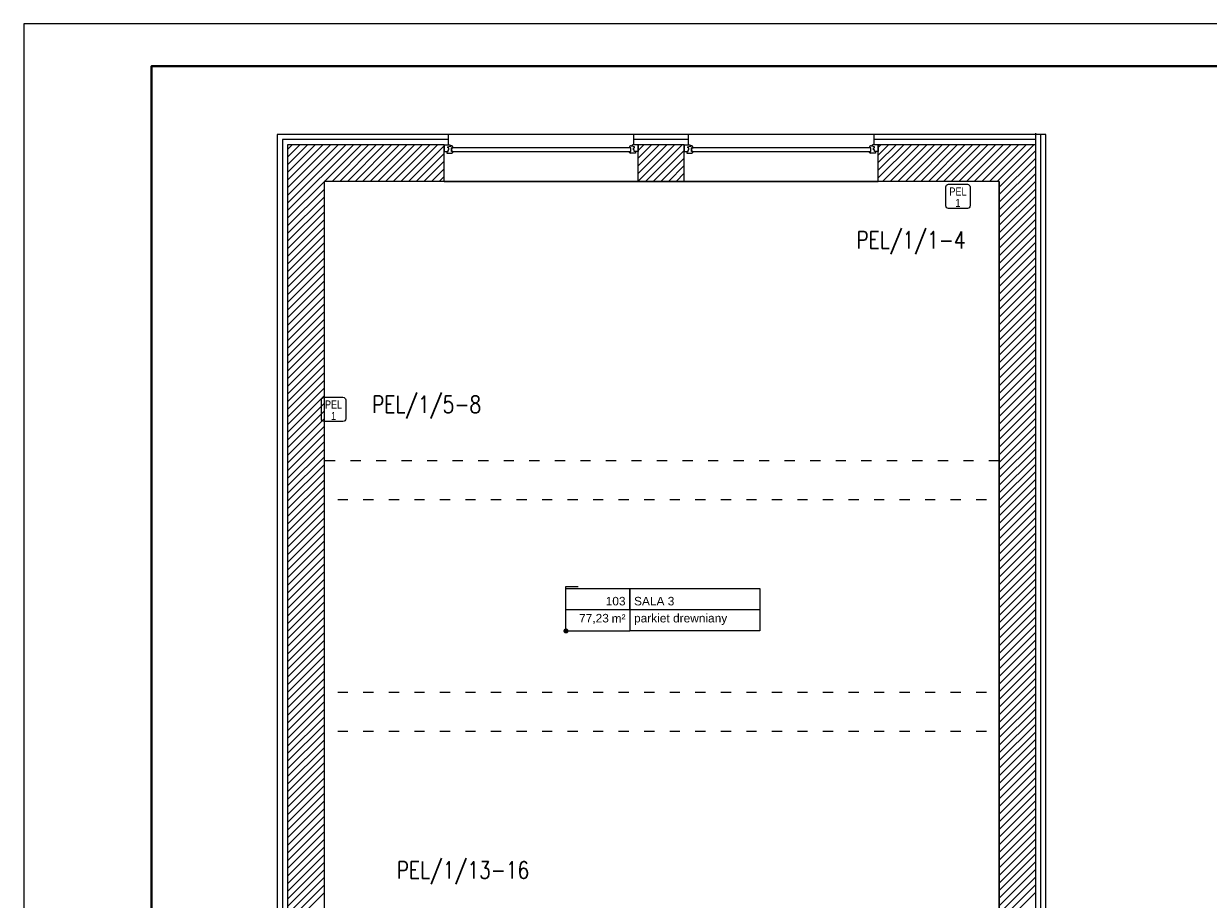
# Model space of a CAD drawing. Header units: millimetres. Extents: x 22250 to 51280, y -5012 to 7692.
# Tile 108 of 182: x 44401 to 45793, y -827 to 202. Entities that reach past the tile are written whole.
import ezdxf
from ezdxf.enums import TextEntityAlignment as Align

# ---------------------------------------------------------------- set-up
doc = ezdxf.new("R2010")
doc.units = ezdxf.units.MM
doc.linetypes.add('ACAD_ISO03W100', pattern=[30, 12, -18])
for name, color, linetype in [('E_podklad', 252, 'Continuous'), ('el - r opisy', 100, 'Continuous'), ('IE_gniazda_PEL', 94, 'Continuous')]:
    doc.layers.add(name, color=color, linetype=linetype)
doc.styles.add('ARIAL', font='arial.ttf')
doc.styles.add('CP_TXTCON', font='ROMANS.SHX', dxfattribs={"width": 0.8})
doc.linetypes.add('BATTING', pattern='A,0.0001,-0.1,[134,ltypeshp.shx,S=0.1,R=0,X=-0.1,Y=0],-0.2,[134,ltypeshp.shx,S=0.1,R=180,X=0.1,Y=0],-0.1', length=0.4001)

# ---------------------------------------------------------------- blocks, each defined once
blk = doc.blocks.new('_Dot')
at = {"color": 0, "linetype": 'ByBlock', "lineweight": -2}
blk.add_line((-0.5, 0), (-1, 0), dxfattribs=at)
at = {"color": 0, "linetype": 'ByBlock', "const_width": 0.5}
blk.add_lwpolyline([(-0.25, 0, 1), (0.25, 0, 1)], format="xyb", close=True, dxfattribs=at)
blk = doc.blocks.new('*U197')
at = {"lineweight": 5}
for p, q in [((-75, -25), (-75, 25)), ((-75, 25), (0, 25)), ((0, 0), (0, 25)), ((0, 25), (152.7, 25)), ((152.7, 25), (152.7, -25)), ((-75, -25), (0, -25)), ((152.7, -25), (0, -25))]:
    blk.add_line(p, q, dxfattribs=at)
at = {"lineweight": 5, "ltscale": 18.5}
for p, q in [((0, 25), (0, -25)), ((-75, 0), (152.7, 0))]:
    blk.add_line(p, q, dxfattribs=at)
at = {"lineweight": 5, "ltscale": 18.5, "insert": (-5, -10.4), "char_height": 10, "attachment_point": 6, "style": 'ARIAL'}
blk.add_mtext('\\A1;m²', dxfattribs=at)
at = {"lineweight": 5, "style": 'ARIAL'}
blk.add_attdef('1NR', text='', height=10, dxfattribs=at).set_placement((-5, 5), align=Align.RIGHT)
blk.add_attdef('2POM', (5, 5), '', height=10, dxfattribs=at)
blk.add_attdef('4PL2', text='', height=10, dxfattribs=at).set_placement((-24.6, -5), align=Align.TOP_RIGHT)
blk.add_attdef('3POS', text='', height=10, dxfattribs=at).set_placement((5, -5), align=Align.TOP_LEFT)
blk = doc.blocks.new('PEL 1')
at = {"lineweight": 25}
blk.add_lwpolyline([(-17.5, 45), (17.5, 45, -0.414214), (22.5, 40), (22.5, 5, -0.414214), (17.5, 0), (-17.5, 0, -0.414214), (-22.5, 5), (-22.5, 40, -0.414214)], format="xyb", close=True, dxfattribs=at)
at = {"style": 'ARIAL', "width": 0.8}
for s, p in [('PEL', (0, 24.1)), ('1', (0, 2.8))]:
    blk.add_text(s, height=15, dxfattribs=at).set_placement(p, align=Align.CENTER)
blk = doc.blocks.new('*U965')
blk.add_lwpolyline([(-42, 0), (0, 0), (0, 42), (-42, 42)], close=True)
at = {"lineweight": 40}
blk.add_lwpolyline([(-39, 1), (-1, 1), (-1, 41), (-39, 41)], close=True, dxfattribs=at)

msp = doc.modelspace()

# ---------------------------------------------------------------- linework, layer by layer
at = {"layer": 'E_podklad', "ltscale": 2}
for p, q in [((44899.9, 71.4), (44698.9, 71.4)), ((44698.9, 71.4), (44698.9, -886.6)), ((44899.9, 59.4), (44899.9, 71.4)), ((45117.9, 71.4), (44899.9, 71.4)), ((45117.9, 59.4), (45117.9, 71.4)), ((45181.9, 71.4), (45117.9, 71.4)), ((45181.9, 59.4), (45181.9, 71.4)), ((45399.9, 71.4), (45181.9, 71.4)), ((45399.9, 59.4), (45399.9, 71.4)), ((45601.9, 71.4), (45399.9, 71.4)), ((45589.9, -727.6), (45589.9, 72.9)), ((45601.9, -1431.6), (45601.9, 71.4)), ((44894.9, 59.4), (44710.9, 59.4)), ((44710.9, 59.4), (44710.9, -881.6)), ((44894.9, 16.4), (44894.9, 59.4)), ((45122.9, 16.4), (45122.9, 59.4)), ((45176.9, 59.4), (45122.9, 59.4)), ((45176.9, 16.4), (45176.9, 59.4)), ((45404.9, 16.4), (45404.9, 59.4)), ((45589.9, 59.4), (45404.9, 59.4)), ((45589.9, -1145.6), (45589.9, 59.4)), ((44894.9, 16.4), (44753.9, 16.4)), ((44753.9, 16.4), (44753.9, -881.6)), ((45546.9, 16.4), (44753.9, 16.4)), ((44753.9, 16.4), (44753.9, -854.6)), ((44894.9, 16.4), (45122.9, 16.4)), ((45122.9, 16.4), (45176.9, 16.4)), ((45176.9, 16.4), (45404.9, 16.4)), ((45546.9, 16.4), (45404.9, 16.4)), ((45546.9, 16.4), (45546.9, -858.6)), ((45546.9, -858.6), (45546.9, 16.4))]:
    msp.add_line(p, q, dxfattribs=at)
at = {"layer": 'E_podklad', "linetype": 'BATTING', "ltscale": 14}
for p, q in [((45595.9, -1425.6), (45595.9, 71.4)), ((44899.9, 65.4), (44704.9, 65.4)), ((44704.9, 65.4), (44704.9, -886.6)), ((45181.9, 65.4), (45117.9, 65.4)), ((45589.9, 65.4), (45399.9, 65.4))]:
    msp.add_line(p, q, dxfattribs=at)
at = {"layer": 'E_podklad', "linetype": 'Continuous'}
for p, q in [((44710.9, 53.8), (44716.4, 59.4)), ((44710.9, 44.8), (44725.4, 59.4)), ((44710.9, 35.8), (44734.4, 59.4)), ((44710.9, 26.9), (44743.4, 59.4)), ((44710.9, 17.9), (44752.4, 59.4)), ((44710.9, 8.9), (44761.3, 59.4)), ((44710.9, -0.1), (44770.3, 59.4)), ((44710.9, -9.1), (44779.3, 59.4)), ((44710.9, -18), (44788.3, 59.4)), ((44754.3, 16.4), (44797.3, 59.4)), ((44763.2, 16.4), (44806.2, 59.4)), ((44772.2, 16.4), (44815.2, 59.4)), ((44781.2, 16.4), (44824.2, 59.4)), ((44790.2, 16.4), (44833.2, 59.4)), ((44799.2, 16.4), (44842.2, 59.4)), ((44808.1, 16.4), (44851.1, 59.4)), ((44817.1, 16.4), (44860.1, 59.4)), ((44826.1, 16.4), (44869.1, 59.4)), ((44835.1, 16.4), (44878.1, 59.4)), ((44844.1, 16.4), (44887.1, 59.4)), ((44853.1, 16.4), (44894.9, 58.2)), ((45122.9, 52.7), (45129.5, 59.4)), ((45122.9, 43.7), (45138.5, 59.4)), ((45122.9, 34.7), (45147.5, 59.4)), ((45122.9, 25.8), (45156.5, 59.4)), ((45122.9, 16.8), (45165.5, 59.4)), ((45131.4, 16.4), (45174.4, 59.4)), ((45404.9, 56.3), (45407.9, 59.4)), ((45404.9, 47.3), (45416.9, 59.4)), ((45404.9, 38.4), (45425.9, 59.4)), ((45404.9, 29.4), (45434.9, 59.4)), ((45404.9, 20.4), (45443.8, 59.4)), ((45409.8, 16.4), (45452.8, 59.4)), ((45418.8, 16.4), (45461.8, 59.4)), ((45427.8, 16.4), (45470.8, 59.4)), ((45436.8, 16.4), (45479.8, 59.4)), ((45445.7, 16.4), (45488.7, 59.4)), ((45454.7, 16.4), (45497.7, 59.4)), ((45463.7, 16.4), (45506.7, 59.4)), ((45472.7, 16.4), (45515.7, 59.4)), ((45481.7, 16.4), (45524.7, 59.4)), ((45490.6, 16.4), (45533.6, 59.4)), ((45499.6, 16.4), (45542.6, 59.4)), ((45508.6, 16.4), (45551.6, 59.4)), ((45517.6, 16.4), (45560.6, 59.4)), ((45526.6, 16.4), (45569.6, 59.4)), ((45535.6, 16.4), (45578.6, 59.4)), ((45544.5, 16.4), (45587.5, 59.4)), ((44862, 16.4), (44894.9, 49.2)), ((45140.4, 16.4), (45176.9, 52.8)), ((45149.4, 16.4), (45176.9, 43.8)), ((45546.9, 9.7), (45589.9, 52.7)), ((45546.9, 0.8), (45589.9, 43.8)), ((44871, 16.4), (44894.9, 40.2)), ((44880, 16.4), (44894.9, 31.3)), ((45158.4, 16.4), (45176.9, 34.9)), ((45546.9, -8.2), (45589.9, 34.8)), ((44710.9, -27), (44753.9, 16)), ((44889, 16.4), (44894.9, 22.3)), ((45167.4, 16.4), (45176.9, 25.9)), ((45176.3, 16.4), (45176.9, 16.9)), ((45546.9, -17.2), (45589.9, 25.8)), ((45546.9, -26.2), (45589.9, 16.8)), ((44710.9, -36), (44753.9, 7)), ((45546.9, -35.2), (45589.9, 7.8)), ((44710.9, -45), (44753.9, -2)), ((44710.9, -54), (44753.9, -11)), ((45546.9, -44.1), (45589.9, -1.1)), ((45546.9, -53.1), (45589.9, -10.1)), ((44710.9, -62.9), (44753.9, -19.9)), ((45546.9, -62.1), (45589.9, -19.1)), ((44710.9, -71.9), (44753.9, -28.9)), ((44710.9, -80.9), (44753.9, -37.9)), ((45546.9, -71.1), (45589.9, -28.1)), ((45546.9, -80.1), (45589.9, -37.1)), ((44710.9, -89.9), (44753.9, -46.9)), ((45546.9, -89), (45589.9, -46)), ((45546.9, -98), (45589.9, -55)), ((44710.9, -98.9), (44753.9, -55.9)), ((44710.9, -107.8), (44753.9, -64.8)), ((45546.9, -107), (45589.9, -64)), ((44710.9, -116.8), (44753.9, -73.8)), ((44710.9, -125.8), (44753.9, -82.8)), ((45546.9, -116), (45589.9, -73)), ((45546.9, -125), (45589.9, -82)), ((44710.9, -134.8), (44753.9, -91.8)), ((45546.9, -134), (45589.9, -91)), ((44710.9, -143.8), (44753.9, -100.8)), ((44710.9, -152.7), (44753.9, -109.7)), ((45546.9, -142.9), (45589.9, -99.9)), ((45546.9, -151.9), (45589.9, -108.9)), ((44710.9, -161.7), (44753.9, -118.7)), ((45546.9, -160.9), (45589.9, -117.9)), ((44710.9, -170.7), (44753.9, -127.7)), ((44710.9, -179.7), (44753.9, -136.7)), ((45546.9, -169.9), (45589.9, -126.9)), ((45546.9, -178.9), (45589.9, -135.9)), ((44710.9, -188.7), (44753.9, -145.7)), ((45546.9, -187.8), (45589.9, -144.8)), ((44710.9, -197.6), (44753.9, -154.6)), ((44710.9, -206.6), (44753.9, -163.6)), ((45546.9, -196.8), (45589.9, -153.8)), ((45546.9, -205.8), (45589.9, -162.8)), ((44710.9, -215.6), (44753.9, -172.6)), ((45546.9, -214.8), (45589.9, -171.8)), ((45546.9, -223.8), (45589.9, -180.8)), ((44710.9, -224.6), (44753.9, -181.6)), ((44710.9, -233.6), (44753.9, -190.6)), ((45546.9, -232.7), (45589.9, -189.7)), ((44710.9, -242.5), (44753.9, -199.5)), ((44710.9, -251.5), (44753.9, -208.5)), ((45546.9, -241.7), (45589.9, -198.7)), ((45546.9, -250.7), (45589.9, -207.7)), ((44710.9, -260.5), (44753.9, -217.5)), ((45546.9, -259.7), (45589.9, -216.7)), ((44710.9, -269.5), (44753.9, -226.5)), ((44710.9, -278.5), (44753.9, -235.5)), ((45546.9, -268.7), (45589.9, -225.7)), ((45546.9, -277.6), (45589.9, -234.6)), ((44710.9, -287.5), (44753.9, -244.5)), ((45546.9, -286.6), (45589.9, -243.6)), ((44710.9, -296.4), (44753.9, -253.4)), ((44710.9, -305.4), (44753.9, -262.4)), ((45546.9, -295.6), (45589.9, -252.6)), ((45546.9, -304.6), (45589.9, -261.6)), ((44710.9, -314.4), (44753.9, -271.4)), ((45546.9, -313.6), (45589.9, -270.6)), ((44710.9, -323.4), (44753.9, -280.4)), ((44710.9, -332.4), (44753.9, -289.4)), ((45546.9, -322.5), (45589.9, -279.5)), ((45546.9, -331.5), (45589.9, -288.5)), ((44710.9, -341.3), (44753.9, -298.3)), ((45546.9, -340.5), (45589.9, -297.5)), ((44710.9, -350.3), (44753.9, -307.3)), ((44710.9, -359.3), (44753.9, -316.3)), ((45546.9, -349.5), (45589.9, -306.5)), ((45546.9, -358.5), (45589.9, -315.5)), ((44710.9, -368.3), (44753.9, -325.3)), ((45546.9, -367.4), (45589.9, -324.4)), ((45546.9, -376.4), (45589.9, -333.4)), ((44710.9, -377.3), (44753.9, -334.3)), ((44710.9, -386.2), (44753.9, -343.2)), ((45546.9, -385.4), (45589.9, -342.4)), ((44710.9, -395.2), (44753.9, -352.2)), ((44710.9, -404.2), (44753.9, -361.2)), ((45546.9, -394.4), (45589.9, -351.4)), ((45546.9, -403.4), (45589.9, -360.4)), ((44710.9, -413.2), (44753.9, -370.2)), ((45546.9, -412.3), (45589.9, -369.3)), ((44710.9, -422.2), (44753.9, -379.2)), ((44710.9, -431.1), (44753.9, -388.1)), ((45546.9, -421.3), (45589.9, -378.3)), ((45546.9, -430.3), (45589.9, -387.3)), ((44710.9, -440.1), (44753.9, -397.1)), ((45546.9, -439.3), (45589.9, -396.3)), ((44710.9, -449.1), (44753.9, -406.1)), ((44710.9, -458.1), (44753.9, -415.1)), ((45546.9, -448.3), (45589.9, -405.3)), ((45546.9, -457.2), (45589.9, -414.2)), ((44710.9, -467.1), (44753.9, -424.1)), ((45546.9, -466.2), (45589.9, -423.2)), ((44710.9, -476), (44753.9, -433)), ((44710.9, -485), (44753.9, -442)), ((45546.9, -475.2), (45589.9, -432.2)), ((45546.9, -484.2), (45589.9, -441.2)), ((44710.9, -494), (44753.9, -451)), ((45546.9, -493.2), (45589.9, -450.2)), ((45546.9, -502.1), (45589.9, -459.1)), ((44710.9, -503), (44753.9, -460)), ((44710.9, -512), (44753.9, -469)), ((45546.9, -511.1), (45589.9, -468.1)), ((44710.9, -520.9), (44753.9, -477.9)), ((44710.9, -529.9), (44753.9, -486.9)), ((45546.9, -520.1), (45589.9, -477.1)), ((45546.9, -529.1), (45589.9, -486.1)), ((44710.9, -538.9), (44753.9, -495.9)), ((45546.9, -538.1), (45589.9, -495.1)), ((44710.9, -547.9), (44753.9, -504.9)), ((44710.9, -556.9), (44753.9, -513.9)), ((45546.9, -547), (45589.9, -504)), ((45546.9, -556), (45589.9, -513)), ((44710.9, -565.8), (44753.9, -522.8)), ((45546.9, -565), (45589.9, -522)), ((44710.9, -574.8), (44753.9, -531.8)), ((44710.9, -583.8), (44753.9, -540.8)), ((45546.9, -574), (45589.9, -531)), ((45546.9, -583), (45589.9, -540)), ((44710.9, -592.8), (44753.9, -549.8)), ((45546.9, -591.9), (45589.9, -548.9)), ((44710.9, -601.8), (44753.9, -558.8)), ((44710.9, -610.7), (44753.9, -567.7)), ((45546.9, -600.9), (45589.9, -557.9)), ((45546.9, -609.9), (45589.9, -566.9)), ((44710.9, -619.7), (44753.9, -576.7)), ((45546.9, -618.9), (45589.9, -575.9)), ((44710.9, -628.7), (44753.9, -585.7)), ((44710.9, -637.7), (44753.9, -594.7)), ((45546.9, -627.9), (45589.9, -584.9)), ((45546.9, -636.8), (45589.9, -593.8)), ((44710.9, -646.7), (44753.9, -603.7)), ((45546.9, -645.8), (45589.9, -602.8)), ((45546.9, -654.8), (45589.9, -611.8)), ((44710.9, -655.6), (44753.9, -612.6)), ((44710.9, -664.6), (44753.9, -621.6)), ((45546.9, -663.8), (45589.9, -620.8)), ((44710.9, -673.6), (44753.9, -630.6)), ((44710.9, -682.6), (44753.9, -639.6)), ((45546.9, -672.8), (45589.9, -629.8)), ((45546.9, -681.7), (45589.9, -638.7)), ((44710.9, -691.6), (44753.9, -648.6)), ((45546.9, -690.7), (45589.9, -647.7)), ((44710.9, -700.5), (44753.9, -657.5)), ((44710.9, -709.5), (44753.9, -666.5)), ((45546.9, -699.7), (45589.9, -656.7)), ((45546.9, -708.7), (45589.9, -665.7)), ((44710.9, -718.5), (44753.9, -675.5)), ((45546.9, -717.7), (45589.9, -674.7)), ((44710.9, -727.5), (44753.9, -684.5)), ((44710.9, -736.5), (44753.9, -693.5)), ((45546.9, -726.6), (45589.9, -683.6)), ((45546.9, -735.6), (45589.9, -692.6)), ((44710.9, -745.4), (44753.9, -702.4)), ((45546.9, -744.6), (45589.9, -701.6)), ((44710.9, -754.4), (44753.9, -711.4)), ((44710.9, -763.4), (44753.9, -720.4)), ((45546.9, -753.6), (45589.9, -710.6)), ((45546.9, -762.6), (45589.9, -719.6)), ((44710.9, -772.4), (44753.9, -729.4)), ((45546.9, -771.5), (45589.9, -728.5)), ((45546.9, -780.5), (45589.9, -737.5)), ((44710.9, -781.4), (44753.9, -738.4)), ((44710.9, -790.3), (44753.9, -747.3)), ((45546.9, -789.5), (45589.9, -746.5)), ((44710.9, -799.3), (44753.9, -756.3)), ((44710.9, -808.3), (44753.9, -765.3)), ((45546.9, -798.5), (45589.9, -755.5)), ((45546.9, -807.5), (45589.9, -764.5)), ((44710.9, -817.3), (44753.9, -774.3)), ((45546.9, -816.4), (45589.9, -773.4)), ((44710.9, -826.3), (44753.9, -783.3)), ((44710.9, -835.2), (44753.9, -792.2)), ((45546.9, -825.4), (45589.9, -782.4)), ((45546.9, -834.4), (45589.9, -791.4)), ((44710.9, -844.2), (44753.9, -801.2)), ((45546.9, -843.4), (45589.9, -800.4)), ((44710.9, -853.2), (44753.9, -810.2)), ((44710.9, -862.2), (44753.9, -819.2)), ((45531.9, -876.4), (45589.9, -818.4)), ((45546.9, -852.4), (45589.9, -809.4))]:
    msp.add_line(p, q, dxfattribs=at)
at = {"layer": 'E_podklad'}
for p, q in [((44894.9, 59.4), (44901.6, 59.4)), ((44894.9, 59.4), (44894.9, 51.4)), ((44899.1, 57), (44902.1, 57.8)), ((44899.1, 55.6), (44899.1, 57)), ((44901.6, 59.4), (44902.1, 57.8)), ((44902.1, 57.8), (44903, 57.8)), ((44903, 57.8), (44902.9, 58.4)), ((44903.6, 51.4), (44903.6, 55.7)), ((44903.6, 55.7), (44905.3, 55.7)), ((45114.1, 55.7), (45112.5, 55.7)), ((45114.1, 51.4), (45114.1, 55.7)), ((45114.8, 57.8), (45114.9, 58.4)), ((45115.6, 57.8), (45114.8, 57.8)), ((45116.2, 59.4), (45115.6, 57.8)), ((45118.6, 57), (45115.6, 57.8)), ((45122.9, 59.4), (45116.2, 59.4)), ((45118.6, 55.6), (45118.6, 57)), ((45122.9, 59.4), (45122.9, 51.4)), ((45122.9, 59.4), (45122.9, 51.4)), ((45176.9, 59.4), (45183.6, 59.4)), ((45176.9, 59.4), (45176.9, 51.4)), ((45181.1, 57), (45184.1, 57.8)), ((45181.1, 55.6), (45181.1, 57)), ((45183.6, 59.4), (45184.1, 57.8)), ((45184.1, 57.8), (45185, 57.8)), ((45185, 57.8), (45184.9, 58.4)), ((45185.6, 51.4), (45185.6, 55.7)), ((45185.6, 55.7), (45187.3, 55.7)), ((45396.1, 55.7), (45394.5, 55.7)), ((45396.1, 51.4), (45396.1, 55.7)), ((45396.8, 57.8), (45396.9, 58.4)), ((45397.6, 57.8), (45396.8, 57.8)), ((45398.2, 59.4), (45397.6, 57.8)), ((45400.6, 57), (45397.6, 57.8)), ((45404.9, 59.4), (45398.2, 59.4)), ((45400.6, 55.6), (45400.6, 57)), ((45404.9, 59.4), (45404.9, 51.4)), ((45404.9, 59.4), (45404.9, 51.4)), ((44894.9, 51.4), (44898.1, 51.4)), ((44898.1, 51.4), (44898.1, 49.5)), ((44898.1, 51.4), (44899.5, 51.4)), ((44898.1, 49.5), (44903.9, 49.5)), ((44900.5, 55.6), (44899.1, 55.6)), ((44899.5, 51.4), (44899.5, 53.3)), ((44899.5, 53.3), (44900.5, 53.3)), ((44900.5, 53.3), (44900.5, 55.6)), ((44905.2, 51.4), (44903.6, 51.4)), ((44905.2, 50.3), (44905.2, 51.4)), ((45112.5, 50.3), (45112.5, 51.4)), ((45112.5, 51.4), (45114.1, 51.4)), ((45119.7, 49.5), (45113.8, 49.5)), ((45117.3, 53.3), (45117.3, 55.6)), ((45117.3, 55.6), (45118.6, 55.6)), ((45118.3, 53.3), (45117.3, 53.3)), ((45118.3, 51.4), (45118.3, 53.3)), ((45119.7, 51.4), (45118.3, 51.4)), ((45122.9, 51.4), (45119.7, 51.4)), ((45119.7, 51.4), (45119.7, 49.5)), ((45176.9, 51.4), (45180.1, 51.4)), ((45180.1, 51.4), (45180.1, 49.5)), ((45180.1, 51.4), (45181.5, 51.4)), ((45180.1, 49.5), (45185.9, 49.5)), ((45182.5, 55.6), (45181.1, 55.6)), ((45181.5, 51.4), (45181.5, 53.3)), ((45181.5, 53.3), (45182.5, 53.3)), ((45182.5, 53.3), (45182.5, 55.6)), ((45187.2, 51.4), (45185.6, 51.4)), ((45187.2, 50.3), (45187.2, 51.4)), ((45394.5, 50.3), (45394.5, 51.4)), ((45394.5, 51.4), (45396.1, 51.4)), ((45401.7, 49.5), (45395.8, 49.5)), ((45399.3, 53.3), (45399.3, 55.6)), ((45399.3, 55.6), (45400.6, 55.6)), ((45400.3, 53.3), (45399.3, 53.3)), ((45400.3, 51.4), (45400.3, 53.3)), ((45401.7, 51.4), (45400.3, 51.4)), ((45404.9, 51.4), (45401.7, 51.4)), ((45401.7, 51.4), (45401.7, 49.5))]:
    msp.add_line(p, q, dxfattribs=at)
at = {"layer": 'E_podklad', "linetype": 'ACAD_ISO03W100'}
for p, q in [((45546.9, -311.6), (44753.9, -311.6)), ((45531.9, -357.6), (44753.9, -357.6)), ((45531.9, -583.6), (44753.9, -583.6)), ((45531.9, -629.6), (44753.9, -629.6))]:
    msp.add_line(p, q, dxfattribs=at)
at = {"layer": 'E_podklad', "linetype": 'ByBlock', "lineweight": -2}
for p, q in [((45038, -505.5), (45038, -459.5)), ((45038, -459.5), (45052.5, -459.5))]:
    msp.add_line(p, q, dxfattribs=at)
at = {"layer": 'E_podklad', "lineweight": 5}
for p, q in [((45038, -511.5), (45038, -461.5)), ((45038, -461.5), (45113, -461.5)), ((45113, -486.5), (45113, -461.5)), ((45113, -461.5), (45265.7, -461.5)), ((45265.7, -461.5), (45265.7, -511.5)), ((45038, -511.5), (45113, -511.5)), ((45265.7, -511.5), (45113, -511.5))]:
    msp.add_line(p, q, dxfattribs=at)
at = {"layer": 'E_podklad', "lineweight": 5, "ltscale": 18.5}
for p, q in [((45113, -461.5), (45113, -511.5)), ((45038, -486.5), (45265.7, -486.5))]:
    msp.add_line(p, q, dxfattribs=at)
at = {"layer": 'E_podklad'}
for points in [[(45114.1, 55.7), (44903.6, 55.7), (44903.6, 51.4), (45114.1, 51.4)], [(45396.1, 55.7), (45185.6, 55.7), (45185.6, 51.4), (45396.1, 51.4)]]:
    msp.add_lwpolyline(points, close=True, dxfattribs=at)
for centre, radius, start, end in [((44902.7, 55.9), 2.51, 356.8105, 86.8105), ((45115, 55.9), 2.51, 93.1895, 183.1895), ((45184.7, 55.9), 2.51, 356.8105, 86.8105), ((45397, 55.9), 2.51, 93.1895, 183.1895), ((44903.8, 51), 1.5, 273.3553, 335.6854), ((45113.9, 51), 1.5, 204.3146, 266.6447), ((45185.8, 51), 1.5, 273.3553, 335.6854), ((45395.9, 51), 1.5, 204.3146, 266.6447)]:
    msp.add_arc(centre, radius, start, end, dxfattribs=at)

# ---------------------------------------------------------------- block references
at = {"xscale": 50, "yscale": 50, "zscale": 50}
msp.add_blockref('*U965', (46501, -1898.5), dxfattribs=at)
at = {"layer": 'E_podklad'}
msp.add_blockref('*U197', (45113, -486.5), dxfattribs=at).add_auto_attribs({'1NR': '103', '2POM': 'SALA 3', '3POS': 'parkiet drewniany', '4PL2': '77,23'})
at = {"layer": 'E_podklad', "xscale": 6, "yscale": 6, "zscale": 6, "rotation": 270.000000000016}
msp.add_blockref('_Dot', (45038, -511.5), dxfattribs=at)
at = {"layer": 'IE_gniazda_PEL', "xscale": 0.6336881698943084, "yscale": 0.6336881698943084, "zscale": 0.6336881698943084}
for p in [(45498.5, -15.5), (44765, -265.6)]:
    msp.add_blockref('PEL 1', p, dxfattribs=at)

# ---------------------------------------------------------------- texts
at = {"layer": 'E_podklad', "lineweight": 5, "ltscale": 18.5, "insert": (45108, -496.9), "char_height": 10, "attachment_point": 6, "style": 'ARIAL'}
msp.add_mtext('\\A1;m²', dxfattribs=at)
at = {"layer": 'el - r opisy', "lineweight": 0, "char_height": 20, "width": 398.126, "attachment_point": 1, "style": 'CP_TXTCON'}
for s, insert in [('PEL/1/1-4', (45379.2, -42.3)), ('PEL/1/5-8', (44810.2, -235.5)), ('PEL/1/13-16', (44839.2, -782.3))]:
    msp.add_mtext(s, dxfattribs=dict(at, insert=insert))

doc.saveas('drawing.dxf')
